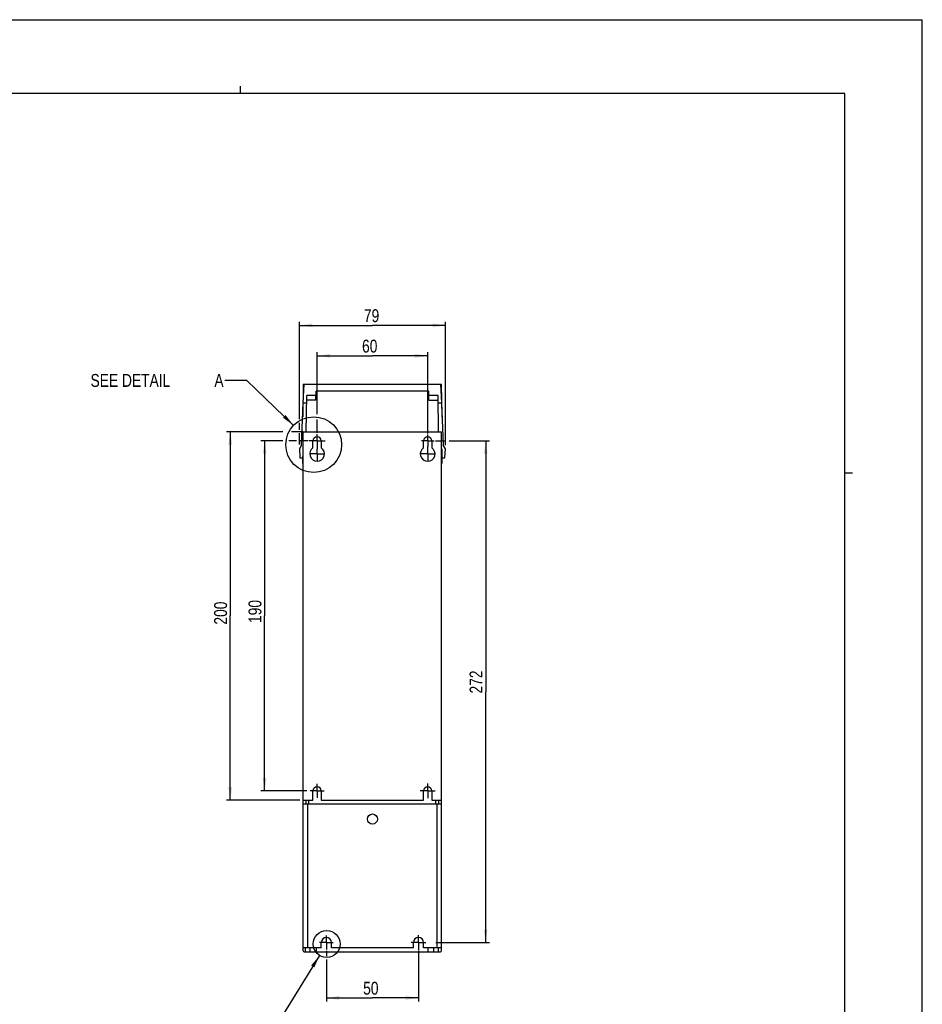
# Model space of a CAD drawing. Extents: x 0 to 594, y 0 to 420.
# Tile 27 of 27: x 349 to 594, y 153 to 420. Entities that reach past the tile are written whole.
import ezdxf

# ---------------------------------------------------------------- set-up
doc = ezdxf.new("R2010")
doc.units = 0
doc.header["$LTSCALE"] = 32.67
doc.linetypes.add('CENTER', pattern=[0.6, 0.375, -0.075, 0.075, -0.075])
doc.layers.get('0').update_dxf_attribs({"linetype": 'CONTINUOUS'})
doc.layers.add('DEFAULT_1', color=7, linetype='CENTER')
doc.styles.get("Standard").update_dxf_attribs({"font": 'txt', "width": 0.8})
doc.dimstyles.get("Standard").update_dxf_attribs({"dimtxt": 2.5, "dimasz": 2.5, "dimexe": 1.25, "dimexo": 0.625, "dimtad": 1, "dimcen": 2.5, "dimazin": 3, "dimtfac": 1, "dimtmove": 0, "dimatfit": 3})

# ---------------------------------------------------------------- blocks, each defined once
blk = doc.blocks.new('_FILLED')
at = {"color": 0, "linetype": 'BYBLOCK'}
blk.add_solid([(0, 0), (-1, 0.143), (-1, -0.143)], dxfattribs=at)
blk = doc.blocks.new('*D4')
at = {"color": 2, "linetype": 'CONTINUOUS'}
for p, q in [((420.47, 305.67), (414.54, 305.67)), ((415.54, 305.67), (415.54, 258.17)), ((424.21, 305.67), (422.07, 305.67)), ((427.24, 305.67), (425.21, 305.67)), ((415.54, 210.67), (415.54, 258.17)), ((427.04, 210.67), (414.54, 210.67))]:
    blk.add_line(p, q, dxfattribs=at)
at = {"color": 2, "linetype": 'CONTINUOUS', "xscale": 3.5, "yscale": 3.5, "zscale": 3.5}
for p, rotation in [((415.54, 305.67), 90), ((415.54, 210.67), 270)]:
    blk.add_blockref('_FILLED', p, dxfattribs=dict(at, rotation=rotation))
at = {"color": 5, "linetype": 'CONTINUOUS', "width": 0.8}
blk.add_text('190', height=3.5, rotation=90, dxfattribs=at).set_placement((414.67, 256.25))
blk = doc.blocks.new('*D9')
at = {"color": 2, "linetype": 'CONTINUOUS'}
for p, q in [((432.29, 167.29), (432.29, 165.83)), ((457.29, 167.32), (457.29, 153.49)), ((432.29, 164.9), (432.29, 153.49)), ((432.29, 154.49), (444.79, 154.49)), ((457.29, 154.49), (444.79, 154.49))]:
    blk.add_line(p, q, dxfattribs=at)
at = {"color": 2, "linetype": 'CONTINUOUS', "xscale": 3.5, "yscale": 3.5, "zscale": 3.5, "rotation": 180}
blk.add_blockref('_FILLED', (432.29, 154.49), dxfattribs=at)
at = {"color": 2, "linetype": 'CONTINUOUS', "xscale": 3.5, "yscale": 3.5, "zscale": 3.5}
blk.add_blockref('_FILLED', (457.29, 154.49), dxfattribs=at)
at = {"color": 5, "linetype": 'CONTINUOUS', "width": 0.8}
blk.add_text('50', height=3.5, dxfattribs=at).set_placement((442.28, 155.37))
blk = doc.blocks.new('*D10')
at = {"color": 2, "linetype": 'CONTINUOUS'}
for p, q in [((461.87, 305.67), (464.38, 305.67)), ((465.59, 305.67), (476.53, 305.67)), ((475.53, 305.67), (475.53, 237.6)), ((475.53, 169.54), (475.53, 237.6)), ((462, 169.54), (476.53, 169.54))]:
    blk.add_line(p, q, dxfattribs=at)
at = {"color": 2, "linetype": 'CONTINUOUS', "xscale": 3.5, "yscale": 3.5, "zscale": 3.5}
for p, rotation in [((475.53, 305.67), 90), ((475.53, 169.54), 270)]:
    blk.add_blockref('_FILLED', p, dxfattribs=dict(at, rotation=rotation))
at = {"color": 5, "linetype": 'CONTINUOUS', "width": 0.8}
blk.add_text('272', height=3.5, rotation=90, dxfattribs=at).set_placement((474.66, 237.11))
blk = doc.blocks.new('*D11')
at = {"color": 2, "linetype": 'CONTINUOUS'}
for p, q in [((420.52, 308.17), (405.22, 308.17)), ((406.22, 308.17), (406.22, 258.17)), ((425.91, 308.17), (422.83, 308.17)), ((406.22, 208.17), (406.22, 258.17)), ((425.1, 208.17), (405.22, 208.17))]:
    blk.add_line(p, q, dxfattribs=at)
at = {"color": 2, "linetype": 'CONTINUOUS', "xscale": 3.5, "yscale": 3.5, "zscale": 3.5}
for p, rotation in [((406.22, 308.17), 90), ((406.22, 208.17), 270)]:
    blk.add_blockref('_FILLED', p, dxfattribs=dict(at, rotation=rotation))
at = {"color": 5, "linetype": 'CONTINUOUS', "width": 0.8}
blk.add_text('200', height=3.5, rotation=90, dxfattribs=at).set_placement((405.34, 255.81))
blk = doc.blocks.new('*D14')
at = {"color": 2, "linetype": 'CONTINUOUS'}
for p, q in [((424.99, 311.61), (424.99, 338.03)), ((424.99, 337.03), (444.79, 337.03)), ((464.6, 337.03), (444.79, 337.03)), ((464.6, 304.51), (464.6, 338.03)), ((424.99, 308.67), (424.99, 310.6)), ((424.99, 304.66), (424.99, 307.73))]:
    blk.add_line(p, q, dxfattribs=at)
at = {"color": 2, "linetype": 'CONTINUOUS', "xscale": 3.5, "yscale": 3.5, "zscale": 3.5, "rotation": 180}
blk.add_blockref('_FILLED', (424.99, 337.03), dxfattribs=at)
at = {"color": 2, "linetype": 'CONTINUOUS', "xscale": 3.5, "yscale": 3.5, "zscale": 3.5}
blk.add_blockref('_FILLED', (464.6, 337.03), dxfattribs=at)
at = {"color": 5, "linetype": 'CONTINUOUS', "width": 0.8}
blk.add_text('79', height=3.5, dxfattribs=at).set_placement((442.48, 337.91))
blk = doc.blocks.new('*D15')
at = {"color": 2, "linetype": 'CONTINUOUS'}
for p, q in [((429.79, 312.9), (429.79, 329.77)), ((429.79, 328.77), (444.79, 328.77)), ((459.79, 328.77), (444.79, 328.77)), ((459.79, 307.67), (459.79, 329.77)), ((429.79, 307.84), (429.79, 311.46))]:
    blk.add_line(p, q, dxfattribs=at)
at = {"color": 2, "linetype": 'CONTINUOUS', "xscale": 3.5, "yscale": 3.5, "zscale": 3.5, "rotation": 180}
blk.add_blockref('_FILLED', (429.79, 328.77), dxfattribs=at)
at = {"color": 2, "linetype": 'CONTINUOUS', "xscale": 3.5, "yscale": 3.5, "zscale": 3.5}
blk.add_blockref('_FILLED', (459.79, 328.77), dxfattribs=at)
at = {"color": 5, "linetype": 'CONTINUOUS', "width": 0.8}
blk.add_text('60', height=3.5, dxfattribs=at).set_placement((441.98, 329.65))

msp = doc.modelspace()

# ---------------------------------------------------------------- linework, layer by layer
at = {"color": 7, "linetype": 'CONTINUOUS'}
for p, q in [((0, 420), (594, 420)), ((594, 0), (594, 420)), ((573, 400), (21, 400)), ((573, 20), (573, 400)), ((426.043, 321.04), (425.888, 312.169)), ((426.043, 316.04), (426.293, 321.04)), ((426.043, 321.04), (463.543, 321.04)), ((463.293, 321.04), (463.543, 316.04)), ((463.698, 312.169), (463.543, 321.04)), ((429.483, 316.707), (429.525, 319.14)), ((460.06, 319.14), (429.525, 319.14)), ((460.102, 316.707), (460.06, 319.14)), ((425.583, 304.54), (426.043, 316.04)), ((425.955, 316.04), (426.955, 316.04)), ((426.818, 308.165), (426.99, 318.022)), ((429.483, 316.707), (426.967, 316.707)), ((429.506, 318.022), (426.99, 318.022)), ((462.595, 318.022), (460.079, 318.022)), ((460.102, 316.707), (462.618, 316.707)), ((462.767, 308.165), (462.595, 318.022)), ((462.63, 316.04), (463.63, 316.04)), ((463.543, 316.04), (464.003, 304.54)), ((426.043, 167.29), (426.043, 308.165)), ((426.043, 308.165), (463.543, 308.165)), ((463.543, 167.29), (463.543, 308.165)), ((428.668, 303.819), (428.668, 305.665)), ((430.918, 305.665), (430.918, 303.819)), ((458.668, 303.819), (458.668, 305.665)), ((460.918, 305.665), (460.918, 303.819)), ((425.583, 304.54), (424.987, 303.54)), ((424.987, 303.54), (425.113, 301.135)), ((425.917, 299.541), (425.987, 303.54)), ((426.043, 303.54), (425.987, 303.54)), ((459.793, 303.79), (459.793, 304.04)), ((463.543, 303.54), (463.598, 303.54)), ((463.598, 303.54), (463.668, 299.541)), ((464.598, 303.54), (464.003, 304.54)), ((464.472, 301.135), (464.598, 303.54)), ((425.213, 301.04), (425.698, 301.04)), ((425.917, 299.541), (426.043, 299.541)), ((463.668, 299.541), (463.543, 299.541)), ((463.887, 301.04), (464.372, 301.04)), ((428.668, 208.165), (428.668, 210.665)), ((430.918, 210.665), (430.918, 208.165)), ((458.668, 208.165), (458.668, 210.665)), ((460.918, 210.665), (460.918, 208.165)), ((426.043, 208.165), (428.668, 208.165)), ((426.043, 207.155), (463.543, 207.155)), ((426.793, 207.155), (426.793, 208.165)), ((430.918, 208.165), (458.668, 208.165)), ((460.918, 208.165), (463.543, 208.165)), ((462.793, 207.155), (462.793, 208.165)), ((430.918, 168.04), (430.918, 169.54)), ((433.668, 168.04), (433.668, 169.54)), ((455.918, 168.04), (455.918, 169.54)), ((458.668, 168.04), (458.668, 169.54)), ((430.918, 168.04), (426.043, 168.04)), ((426.293, 167.04), (463.293, 167.04)), ((429.637, 167.04), (429.637, 168.04)), ((455.918, 168.04), (433.668, 168.04)), ((463.543, 168.04), (458.668, 168.04)), ((459.963, 167.04), (459.963, 168.04))]:
    msp.add_line(p, q, dxfattribs=at)
at = {"color": 2, "linetype": 'CONTINUOUS'}
for p, q in [((409, 400), (409, 402)), ((410.708, 322.089), (404.708, 322.089)), ((423.403, 309.894), (410.708, 322.089)), ((573, 297), (575.1, 297)), ((430.445, 166.005), (420.658, 150.201))]:
    msp.add_line(p, q, dxfattribs=at)
at = {"color": 9, "linetype": 'CONTINUOUS'}
for p, q in [((427.293, 168.04), (427.293, 207.155)), ((427.543, 207.155), (427.543, 208.165)), ((462.043, 207.155), (462.043, 208.165)), ((462.293, 207.155), (462.293, 168.04)), ((426.554, 168.04), (426.554, 167.04)), ((427.778, 168.04), (427.778, 167.04)), ((461.466, 167.04), (461.466, 168.04)), ((462.691, 167.04), (462.691, 168.04))]:
    msp.add_line(p, q, dxfattribs=at)
at = {"color": 2, "linetype": 'CONTINUOUS'}
for centre, radius in [((428.861, 304.651), 7.568), ((432.382, 169.132), 3.678)]:
    msp.add_circle(centre, radius, dxfattribs=at)
at = {"color": 7, "linetype": 'CONTINUOUS'}
msp.add_circle((444.793, 203.04), 1.375, dxfattribs=at)
for centre, radius, start, end in [((429.793, 305.665), 1.125, 0, 180), ((459.793, 305.665), 1.125, 0, 180), ((429.793, 302.165), 2, 124.22887, 55.77113), ((459.793, 302.165), 2, 124.22887, 55.77113), ((425.213, 301.14), 0.1, 183, 270), ((425.698, 301.29), 0.25, 270, 359), ((463.887, 301.29), 0.25, 181, 270), ((464.372, 301.14), 0.1, 270, 357), ((429.793, 210.665), 1.125, 0, 180), ((459.793, 210.665), 1.125, 0, 180), ((432.293, 169.54), 1.375, 0, 180), ((457.293, 169.54), 1.375, 0, 180), ((426.293, 167.29), 0.25, 180, 270), ((463.293, 167.29), 0.25, 270, 360)]:
    msp.add_arc(centre, radius, start, end, dxfattribs=at)
at = {"color": 2, "linetype": 'CONTINUOUS'}
for points in [[(420.532, 311.958), (423.403, 309.894), (421.225, 312.679)], [(429.027, 162.766), (430.445, 166.005), (428.177, 163.292)]]:
    msp.add_solid(points, dxfattribs=at)
at = {"layer": 'DEFAULT_1', "color": 7, "linetype": 'CENTER'}
for p, q in [((429.793, 305.665), (429.793, 307.497)), ((459.793, 305.665), (459.793, 307.382)), ((429.793, 305.665), (427.583, 305.665)), ((429.793, 305.665), (429.793, 303.456)), ((429.793, 305.665), (432.003, 305.665)), ((459.793, 305.665), (458.123, 305.665)), ((459.793, 305.665), (459.793, 304.133)), ((459.793, 305.665), (461.542, 305.665)), ((429.793, 302.165), (427.793, 302.165)), ((429.793, 302.165), (429.793, 303.456)), ((429.793, 302.165), (429.793, 300.165)), ((429.793, 302.165), (431.793, 302.165)), ((459.793, 302.165), (457.793, 302.165)), ((459.793, 304.04), (459.793, 304.133)), ((459.793, 302.165), (459.793, 303.79)), ((459.793, 302.165), (459.793, 300.165)), ((459.793, 302.165), (461.793, 302.165)), ((429.793, 210.665), (429.793, 212.58)), ((459.793, 210.665), (459.793, 212.666)), ((429.793, 210.665), (427.878, 210.665)), ((429.793, 210.665), (431.708, 210.665)), ((429.793, 210.665), (429.793, 208.751)), ((459.793, 210.665), (457.793, 210.665)), ((459.793, 210.665), (461.793, 210.665)), ((459.793, 210.665), (459.793, 208.665)), ((432.293, 169.54), (432.293, 171.426)), ((457.293, 169.54), (457.293, 171.54)), ((432.293, 169.54), (430.407, 169.54)), ((432.293, 169.54), (434.178, 169.54)), ((432.293, 169.54), (432.293, 167.655)), ((457.293, 169.54), (455.293, 169.54)), ((457.293, 169.54), (459.292, 169.54)), ((457.293, 169.54), (457.293, 167.541))]:
    msp.add_line(p, q, dxfattribs=at)

# ---------------------------------------------------------------- texts
at = {"color": 5, "linetype": 'CONTINUOUS', "width": 0.8}
for s, p in [('SEE DETAIL  ', (368.308, 320.339)), ('A', (401.908, 320.339))]:
    msp.add_text(s, height=3.5, dxfattribs=at).set_placement(p)

# ---------------------------------------------------------------- dimensions: what is measured, and where the dimension line sits
at = {"color": 2, "linetype": 'CONTINUOUS'}
for base, p1, p2, angle, picture, middle in [((424.987, 337.034), (464.598, 304.515), (424.987, 304.655), 180, '*D14', (445.284, 339.659)), ((406.218, 208.165), (425.906, 308.165), (425.097, 208.165), 270, '*D11', (403.593, 260.006)), ((415.54, 210.665), (427.244, 305.665), (427.035, 210.665), 270, '*D4', (412.915, 260.446)), ((475.53266551, 305.665495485), (461.995711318, 169.540495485), (461.867317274, 305.665495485), 90, '*D10', (472.90766551, 241.314444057)), ((432.293, 154.493), (457.293, 167.323), (432.293, 167.293), 180, '*D9', (445.084, 157.118))]:
    dim = msp.add_linear_dim(base=base, p1=p1, p2=p2, angle=angle, dimstyle='Standard', dxfattribs=at)
    dim.commit()
    dim.dimension.update_dxf_attribs({"geometry": picture, "text_midpoint": middle, "dimtype": 128})
dim = msp.add_linear_dim(base=(459.793, 328.77), p1=(429.793, 307.84), p2=(459.793, 307.666), dimstyle='Standard', dxfattribs=at)
dim.commit()
dim.dimension.update_dxf_attribs({"geometry": '*D15', "text_midpoint": (444.778, 331.395), "dimtype": 128})

doc.saveas('drawing.dxf')
